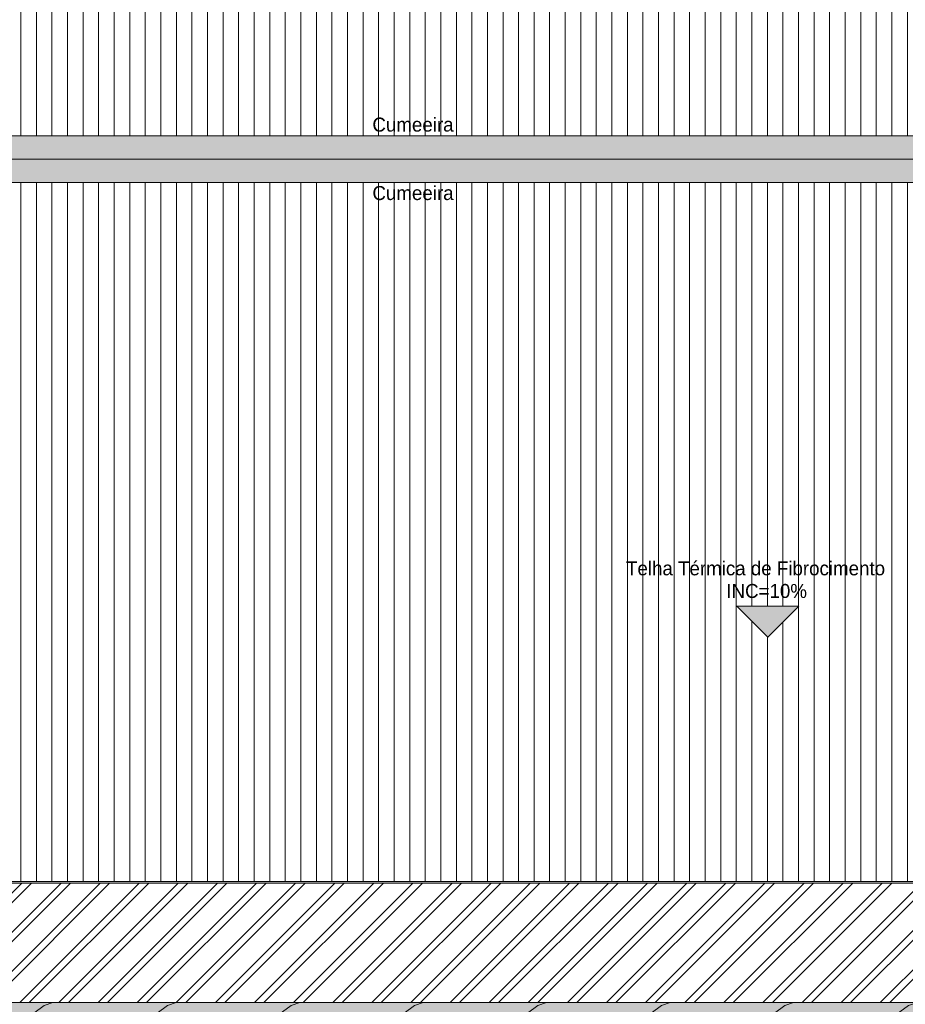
# Model space of a CAD drawing. Header units: millimetres. Extents: x -62808 to 71352, y -27667 to 33271.
# Tile 45 of 71: x -7614 to 3773, y 7954 to 20611. Entities that reach past the tile are written whole.
import ezdxf

# ---------------------------------------------------------------- set-up
doc = ezdxf.new("R2010")
doc.units = ezdxf.units.MM
for name, color, linetype, lineweight in [('A-DETL', 90, 'Continuous', 9), ('A-DETL-GENF', 92, 'Continuous', 50), ('A-FLOR', 192, 'Continuous', 18), ('A-GENM', 13, 'Continuous', 9), ('A-ROOF', 132, 'Continuous', 9), ('A-ROOF-OTLN', 132, 'Continuous', 9), ('A-ROOF-PATT', 132, 'Continuous', 9), ('G-ANNO-TEXT', 231, 'Continuous', 9)]:
    doc.layers.add(name, color=color, linetype=linetype, lineweight=lineweight)
doc.styles.add('Century Gothic', font='GOTHIC.TTF', dxfattribs={"height": 180})

# ---------------------------------------------------------------- blocks, each defined once
blk = doc.blocks.new('Calha - Calha-3043674-PLANTA DE IMPERMEABILIZAÇÃO - COBERTURA')
at = {"layer": 'A-GENM', "lineweight": 5}
blk.add_hatch(color=255, dxfattribs=at).paths.add_polyline_path([(23264, 9512), (23280, 9512), (23280, 9517), (23160, 9517), (23160, 9532), (-28907, 9532), (-28907, 9517), (-29147, 9517), (-29152, 9512), (23160, 9512)])
at = {"layer": 'A-GENM', "color": 130, "lineweight": 5}
blk.add_line((23160, 9532), (-28907, 9532), dxfattribs=at)
blk = doc.blocks.new('Cumeeira5 - Cumeeira-5176386-PLANTA DE IMPERMEABILIZAÇÃO - COBERTURA')
at = {"layer": 'A-ROOF', "lineweight": 5}
for points in [[(23280, 18820), (23280, 19120), (-29147, 19120), (-29147, 18820), (23264, 18820)], [(23280, 18519), (23280, 18820), (-29147, 18820), (-29147, 18519), (23264, 18519)]]:
    blk.add_hatch(color=31, dxfattribs=at).paths.add_polyline_path(points)
at = {"layer": 'A-ROOF', "color": 130, "lineweight": 5}
for p, q in [((-29147, 19120), (23280, 19120)), ((-29147, 18820), (23280, 18820)), ((23280, 18519), (-29147, 18519))]:
    blk.add_line(p, q, dxfattribs=at)
blk = doc.blocks.new('CHAPIM4 - CHAPIM-5294427-PLANTA DE IMPERMEABILIZAÇÃO - COBERTURA')
at = {"layer": 'A-ROOF-PATT', "lineweight": 5}
h = blk.add_hatch(dxfattribs=at)
h.set_pattern_fill('FP_5', color=31, style=0, pattern_type=2)
h.set_pattern_definition([(0, (0, 0), (812.8, 203.2), [33.528, -576.072, 33.528, -576.072, -3251.2]), (0, (0, 0), (812.8, 203.2), [-1219.2, 33.528, -1185.672, 33.528, -576.072, -1422.4]), (0, (0, 0), (812.8, 203.2), [-3048, 33.528, -372.872, 33.528, -982.472]), (120, (304.8, 101.6), (-582.37636, 602.30545), [33.528, -576.072, 33.528, -576.072, -3251.2]), (120, (304.8, 101.6), (-582.37636, 602.30545), [-1219.2, 33.528, -1185.672, 33.528, -576.072, -1422.4]), (120, (304.8, 101.6), (-582.37636, 602.30545), [-3048, 33.528, -372.872, 33.528, -982.472]), (240, (406.4, 508), (-230.42364, -805.50545), [33.528, -576.072, 33.528, -576.072, -3251.2]), (240, (406.4, 508), (-230.42364, -805.50545), [-1219.2, 33.528, -1185.672, 33.528, -576.072, -1422.4]), (240, (406.4, 508), (-230.42364, -805.50545), [-3048, 33.528, -372.872, 33.528, -982.472])])
h.paths.add_polyline_path([(21221, 7727), (23530, 7727), (23530, 29832), (-58155, 29832), (-58155, 7727), (20710, 7727)])
h.paths.add_polyline_path([(-39065, 7977), (-57905, 7977), (-57905, 29582), (23280, 29582), (23280, 7977), (-38554, 7977)])
h = blk.add_hatch(dxfattribs=at)
h.set_pattern_fill('FP_18', color=31, style=0, pattern_type=2)
h.set_pattern_definition([(216.87, (635, 1587.5), (4762.4943, 3175.0085), [793.75, -7143.75]), (206.565, (1587.5, 1111.25), (-1587.5015, -1587.499), [1774.88, -1774.88]), (198.435, (1587.5, 317.5), (-3174.9975, -1587.503), [1004.024, -4016.092])])
h.paths.add_polyline_path([(21221, 7727), (23530, 7727), (23530, 29832), (-58155, 29832), (-58155, 7727), (20710, 7727)])
h.paths.add_polyline_path([(-39065, 7977), (-57905, 7977), (-57905, 29582), (23280, 29582), (23280, 7977), (-38554, 7977)])
at = {"layer": 'A-ROOF-OTLN', "color": 130, "lineweight": 5}
blk.add_line((-57905, 7977), (23280, 7977), dxfattribs=at)
blk = doc.blocks.new('BE-PMSa-MOD-ARQ-ESCOLA-EX-000-R_0056_rvt-1-PLANTA DE IMPERMEABILIZAÇÃO - COBERTURA')
at = {"layer": 'A-ROOF-PATT', "lineweight": 5}
h = blk.add_hatch(dxfattribs=at)
h.set_pattern_fill('FP_7', color=31, style=0, pattern_type=2)
h.set_pattern_definition([(270, (0, 313.11), (200, 1e-14), [])])
h.paths.add_polyline_path([(-28907, 19120), (23160, 19120), (23160, 28107), (16800, 28107), (16800, 21228), (10665, 21228), (10665, 28107), (-5965, 28107), (-5965, 21228), (-12095, 21228), (-12095, 28107), (-17455, 28107), (-17455, 21228), (-23590, 21228), (-23590, 28106), (-28907, 28106), (-28907, 19197)])
h.paths.add_polyline_path([(2190, 24558), (1405, 24558), (1805, 24958), (2205, 24558)])
h.paths.add_polyline_path([(1215, 24809), (1197, 24813), (1184, 24819), (1172, 24830), (1164, 24840), (1159, 24853), (1158, 24870), (1160, 24883), (1167, 24898), (1178, 24910), (1189, 24918), (1201, 24922), (1218, 24924), (1232, 24921), (1246, 24915), (1258, 24904), (1266, 24892), (1271, 24881), (1272, 24864), (1270, 24851), (1263, 24836), (1252, 24823), (1241, 24816), (1228, 24811), (1216, 24809)])
h = blk.add_hatch(dxfattribs=at)
h.set_pattern_fill('FP_8', color=31, style=0, pattern_type=2)
h.set_pattern_definition([(90, (0, 59.55), (-200, 1e-14), [])])
h.paths.add_polyline_path([(-28907, 9532), (23160, 9532), (23160, 18519), (-28907, 18519), (-28907, 10008)])
h.paths.add_polyline_path([(2005, 12672), (1605, 13072), (2404, 13071)])
h.paths.add_polyline_path([(15371, 16586), (15360, 16588), (15352, 16592), (15346, 16598), (15344, 16602), (15341, 16608), (15340, 16618), (15342, 16627), (15347, 16635), (15352, 16640), (15358, 16644), (15366, 16646), (15371, 16647), (15382, 16644), (15389, 16640), (15395, 16634), (15398, 16631), (15400, 16624), (15401, 16613), (15399, 16605), (15395, 16598), (15389, 16592), (15384, 16589), (15377, 16587)])
at = {"layer": 'A-GENM', "color": 90, "lineweight": 5}
blk.add_blockref('Calha - Calha-3043674-PLANTA DE IMPERMEABILIZAÇÃO - COBERTURA', (0, 0), dxfattribs=at)
at = {"layer": 'A-ROOF', "color": 90, "lineweight": 5}
for name in ['CHAPIM4 - CHAPIM-5294427-PLANTA DE IMPERMEABILIZAÇÃO - COBERTURA', 'Cumeeira5 - Cumeeira-5176386-PLANTA DE IMPERMEABILIZAÇÃO - COBERTURA']:
    blk.add_blockref(name, (0, 0), dxfattribs=at)

msp = doc.modelspace()

# ---------------------------------------------------------------- hatches: boundary and pattern name
at = {"layer": 'A-DETL-GENF'}
msp.add_hatch(color=7, dxfattribs=at).paths.add_polyline_path([(2004.965, 12672.106), (2404.965, 13072.106), (1605.939, 13071.131), (1806.594, 12870.476)])
at = {"layer": 'A-FLOR'}
h = msp.add_hatch(dxfattribs=at)
h.set_pattern_fill('FP_1', color=5, style=0, pattern_type=2)
h.set_pattern_definition([(45, (0, 0), (-251.4472, 251.4472), []), (45, (0, 381), (-251.4472, 251.4472), [])])
h.paths.add_polyline_path([(-16585.75, 7976.882), (23280.45, 7976.882), (23280.45, 9512.282), (-57904.55, 9512.282), (-57904.55, 7976.882), (-17096.648, 7976.882)])

# ---------------------------------------------------------------- linework, layer by layer
at = {"layer": 'A-DETL'}
for p, q in [((1604.965, 13072.106), (2004.965, 12672.106)), ((2404.965, 13072.106), (1604.965, 13072.106)), ((2004.965, 12672.106), (2404.965, 13072.106))]:
    msp.add_line(p, q, dxfattribs=at)
at = {"layer": 'A-FLOR'}
msp.add_line((23280.45, 9512.282), (-57904.55, 9512.282), dxfattribs=at)

# ---------------------------------------------------------------- block references
at = {"lineweight": 5}
msp.add_blockref('BE-PMSa-MOD-ARQ-ESCOLA-EX-000-R_0056_rvt-1-PLANTA DE IMPERMEABILIZAÇÃO - COBERTURA', (0, 0), dxfattribs=at)

# ---------------------------------------------------------------- texts
at = {"layer": 'G-ANNO-TEXT', "color": 7, "char_height": 180, "attachment_point": 1, "style": 'Century Gothic'}
for s, insert, width in [('Cumeeira', (-3078.966, 19352.776), 1435.02063), ('Cumeeira', (-3078.966, 18472.776), 1435.02063), ('Telha Térmica de Fibrocimento ', (181.955, 13648.526), 4481.43312), ('INC=10%', (1471.799, 13357.484), 1282.7)]:
    msp.add_mtext(s, dxfattribs=dict(at, insert=insert, width=width))

doc.saveas('drawing.dxf')
